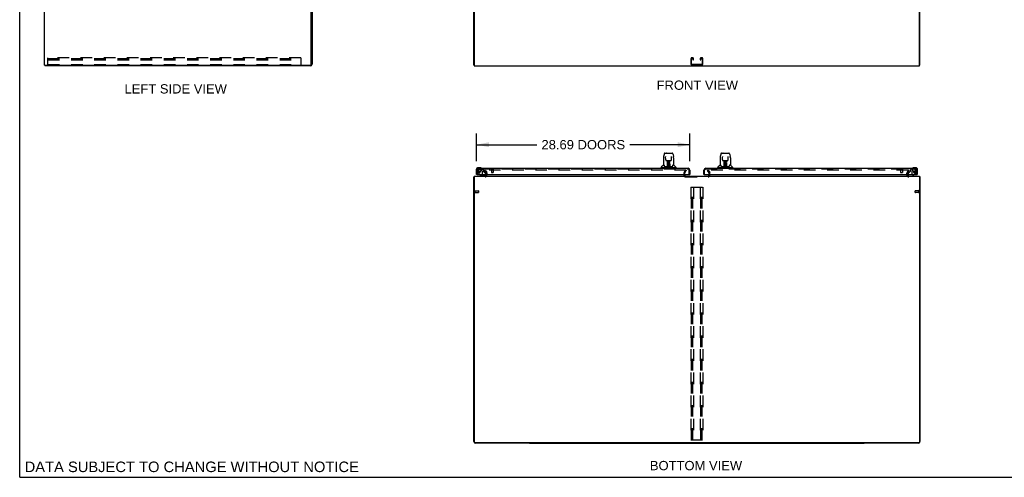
# Model space of a CAD drawing. Header units: inches. Extents: x 0 to 283, y 0 to 183.
# Tile 1 of 36: x 0 to 132, y 0 to 62. Entities that reach past the tile are written whole.
import ezdxf

# ---------------------------------------------------------------- set-up
doc = ezdxf.new("R2010")
doc.units = ezdxf.units.IN
doc.header["$LTSCALE"] = 15.583333
doc.header["$MEASUREMENT"] = 0
doc.linetypes.add('HIDDEN', pattern=[0.2, 0.1, -0.1])
doc.layers.get('0').update_dxf_attribs({"linetype": 'CONTINUOUS'})
for name, color, linetype in [('DEFAULT_2', 8, 'HIDDEN'), ('DIMENSIONS', 7, 'CONTINUOUS'), ('LEFTHAND_DOOR_ASSEMBLY', 7, 'CONTINUOUS'), ('RIGHTHAND_DOOR_ASSEMBLY', 7, 'CONTINUOUS')]:
    doc.layers.add(name, color=color, linetype=linetype)
doc.styles.get("Standard").update_dxf_attribs({"font": 'arial.ttf'})
doc.dimstyles.new('DIMSTYLE_1', dxfattribs={"dimtxt": 1.25, "dimasz": 1.666667, "dimexe": 0.09, "dimexo": 0.07, "dimgap": 0.0375, "dimtad": 0, "dimtih": 1, "dimtoh": 1, "dimzin": 4, "dimdsep": 46, "dimtxsty": 'Standard', "dimblk": '_FILLED', "dimblk1": '_FILLED', "dimblk2": '_FILLED', "dimcen": 0.09, "dimadec": 3, "dimazin": 1, "dimtfac": 1, "dimtdec": 3, "dimtofl": 0, "dimtmove": 0, "dimatfit": 3, "dimldrblk": '_FILLED', "dimfxl": 0, "dimtolj": 1, "dimtzin": 4, "dimarcsym": 0})

# ---------------------------------------------------------------- blocks, each defined once
blk = doc.blocks.new('_FILLED')
at = {"color": 0, "linetype": 'ByBlock'}
blk.add_solid([(0, 0), (-1, 0.2), (-1, -0.2)], dxfattribs=at)
blk = doc.blocks.new('*D8')
at = {"layer": 'DIMENSIONS', "color": 2, "linetype": 'Continuous'}
for p, q in [((61.47, 42.56), (61.47, 46.3)), ((90.16, 42.56), (90.16, 46.3)), ((61.47, 44.8), (69.57, 44.8)), ((90.16, 44.8), (82.06, 44.8))]:
    blk.add_line(p, q, dxfattribs=at)
at = {"layer": 'DIMENSIONS', "color": 2, "linetype": 'Continuous', "xscale": 1.6666666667, "yscale": 1.6666666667, "zscale": 1.6666666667, "rotation": 180}
blk.add_blockref('_FILLED', (61.47, 44.8), dxfattribs=at)
at = {"layer": 'DIMENSIONS', "color": 2, "linetype": 'Continuous', "xscale": 1.6666666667, "yscale": 1.6666666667, "zscale": 1.6666666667}
blk.add_blockref('_FILLED', (90.16, 44.8), dxfattribs=at)
at = {"layer": 'DIMENSIONS', "color": 2, "linetype": 'Continuous', "insert": (75.82, 45.43), "char_height": 1.25, "width": 11.2454, "attachment_point": 2, "line_spacing_factor": 0.9}
blk.add_mtext('28.69 DOORS', dxfattribs=at)

msp = doc.modelspace()

# ---------------------------------------------------------------- linework, layer by layer
at = {"color": 7, "linetype": 'Continuous'}
for p, q in [((0, 0), (0, 183.333)), ((3.38, 55.518), (3.38, 55.414)), ((61.15, 55.518), (61.098, 55.518)), ((121.046, 55.518), (121.098, 55.518)), ((61.15, 40.475), (61.098, 40.475)), ((121.046, 40.475), (121.098, 40.475)), ((68.598, 4.631), (68.598, 4.579)), ((68.598, 4.579), (113.598, 4.579)), ((113.598, 4.631), (113.598, 4.579)), ((0, 0), (283.333, 0))]:
    msp.add_line(p, q, dxfattribs=at)
at = {"color": 3, "linetype": 'Continuous'}
for p, q in [((3.328, 55.518), (3.328, 127.31)), ((61.098, 55.518), (61.098, 127.31)), ((121.098, 55.518), (121.098, 127.31)), ((39.224, 55.64), (39.224, 62.825)), ((39.328, 62.81), (39.328, 55.64)), ((61.15, 62.75), (61.15, 55.414)), ((121.046, 55.414), (121.046, 62.75)), ((3.328, 55.518), (39.102, 55.518)), ((39.102, 55.414), (3.38, 55.414)), ((61.15, 55.414), (121.046, 55.414)), ((61.098, 4.805), (61.098, 40.475)), ((61.15, 40.579), (61.15, 4.693)), ((61.15, 40.579), (121.046, 40.579)), ((89.452, 40.721), (89.452, 40.783)), ((92.744, 40.721), (92.744, 40.783)), ((121.046, 40.579), (121.046, 4.693)), ((121.098, 40.475), (121.098, 4.805)), ((120.984, 4.631), (61.213, 4.631)), ((68.598, 4.579), (61.324, 4.579)), ((120.872, 4.579), (113.598, 4.579))]:
    msp.add_line(p, q, dxfattribs=at)
for points in [[(61.129, 40.492), (61.122, 40.49), (61.119, 40.489), (61.115, 40.488), (61.113, 40.487), (61.11, 40.486), (61.107, 40.485), (61.105, 40.484), (61.103, 40.483), (61.102, 40.482), (61.1, 40.481), (61.099, 40.479), (61.099, 40.478), (61.098, 40.476), (61.098, 40.475)], [(61.15, 40.5), (61.148, 40.499), (61.144, 40.497), (61.14, 40.496), (61.137, 40.495), (61.133, 40.493), (61.129, 40.492)], [(121.046, 40.5), (121.049, 40.499), (121.052, 40.497), (121.056, 40.496), (121.06, 40.495), (121.063, 40.493), (121.067, 40.492), (121.074, 40.49)], [(121.074, 40.49), (121.078, 40.489), (121.081, 40.488), (121.084, 40.487), (121.086, 40.486), (121.089, 40.485), (121.091, 40.484), (121.093, 40.483), (121.095, 40.482), (121.096, 40.481), (121.097, 40.479), (121.098, 40.478), (121.098, 40.476), (121.098, 40.475)]]:
    msp.add_lwpolyline(points, dxfattribs=at)
for centre, radius, start, end in [((39.102, 55.64), 0.226, 270, 360), ((39.102, 55.64), 0.122, 270, 360), ((62.602, 40.721), 0.142, 270, 360), ((89.567, 40.694), 0.115, 180, 244.76945), ((92.629, 40.694), 0.115, 295.23055, 360), ((119.595, 40.721), 0.142, 180, 270), ((61.324, 4.805), 0.226, 180, 270), ((61.213, 4.693), 0.0625, 180, 270), ((120.872, 4.805), 0.226, 270, 360), ((120.984, 4.693), 0.0625, 270, 360)]:
    msp.add_arc(centre, radius, start, end, dxfattribs=at)
at = {"color": 7, "linetype": 'Continuous'}
for centre, start, end in [((89.567, 40.694), 244.76945, 270), ((92.629, 40.694), 270, 295.23055)]:
    msp.add_arc(centre, 0.115, start, end, dxfattribs=at)
at = {"layer": 'DEFAULT_2', "color": 8, "linetype": 'HIDDEN'}
for p, q in [((37.807, 56.518), (3.807, 56.518)), ((3.807, 55.518), (3.807, 56.518)), ((3.807, 56.414), (37.807, 56.414)), ((3.807, 56.237), (37.807, 56.237)), ((37.807, 56.518), (37.807, 55.518)), ((90.286, 56.338), (90.286, 55.698)), ((90.39, 55.712), (90.39, 56.324)), ((90.481, 56.518), (90.466, 56.518)), ((90.557, 56.324), (90.557, 56.237)), ((90.557, 56.237), (90.661, 56.237)), ((90.661, 56.237), (90.661, 56.338)), ((91.536, 56.338), (91.536, 56.237)), ((91.536, 56.237), (91.64, 56.237)), ((91.64, 56.237), (91.64, 56.324)), ((91.731, 56.518), (91.716, 56.518)), ((91.807, 56.324), (91.807, 55.712)), ((91.911, 55.698), (91.911, 56.338)), ((3.807, 55.622), (37.807, 55.622)), ((90.466, 55.518), (91.731, 55.518)), ((91.717, 55.622), (90.48, 55.622)), ((62.544, 41.339), (62.634, 41.391)), ((62.74, 40.999), (62.544, 41.339)), ((62.634, 41.391), (62.83, 41.051)), ((89.629, 41.391), (62.666, 41.391)), ((89.366, 41.052), (89.563, 41.391)), ((89.457, 41), (89.653, 41.339)), ((89.653, 41.339), (89.563, 41.391)), ((89.644, 41.378), (89.644, 41.326)), ((92.544, 41.339), (92.634, 41.391)), ((92.74, 41), (92.544, 41.339)), ((92.552, 41.378), (92.552, 41.326)), ((119.531, 41.391), (92.567, 41.391)), ((92.634, 41.391), (92.83, 41.052)), ((119.366, 41.051), (119.563, 41.391)), ((119.456, 40.999), (119.653, 41.339)), ((119.653, 41.339), (119.563, 41.391)), ((62.744, 40.721), (62.744, 40.984)), ((62.848, 40.984), (62.848, 40.721)), ((89.348, 40.983), (89.348, 40.694)), ((89.452, 40.983), (89.452, 40.783)), ((89.452, 40.721), (89.452, 40.694)), ((89.567, 40.475), (92.629, 40.475)), ((92.744, 40.783), (92.744, 40.983)), ((92.744, 40.694), (92.744, 40.721)), ((92.848, 40.694), (92.848, 40.983)), ((119.348, 40.721), (119.348, 40.984)), ((119.452, 40.721), (119.452, 40.984)), ((61.202, 38.617), (61.202, 38.333)), ((61.245, 38.617), (61.245, 38.333)), ((61.245, 38.599), (61.692, 38.599)), ((61.702, 38.589), (61.702, 38.361)), ((90.286, 39.058), (90.286, 5.058)), ((90.286, 39.058), (91.911, 39.058)), ((90.39, 5.058), (90.39, 39.058)), ((90.473, 5.058), (90.473, 39.058)), ((90.557, 5.058), (90.557, 39.058)), ((90.661, 39.058), (90.661, 5.058)), ((91.536, 39.058), (91.536, 5.058)), ((91.64, 5.058), (91.64, 39.058)), ((91.723, 5.058), (91.723, 39.058)), ((91.807, 5.058), (91.807, 39.058)), ((91.911, 39.058), (91.911, 5.058)), ((120.484, 38.361), (120.484, 38.589)), ((120.941, 38.599), (120.494, 38.599)), ((120.941, 38.333), (120.941, 38.617)), ((120.984, 38.333), (120.984, 38.617)), ((61.245, 38.351), (61.692, 38.351)), ((120.941, 38.351), (120.494, 38.351)), ((90.286, 5.058), (91.911, 5.058))]:
    msp.add_line(p, q, dxfattribs=at)
for points in [[(62.666, 41.391), (62.663, 41.391), (62.661, 41.391), (62.659, 41.39), (62.657, 41.39), (62.655, 41.389), (62.653, 41.388), (62.651, 41.386), (62.65, 41.385), (62.649, 41.383), (62.648, 41.382), (62.647, 41.38), (62.646, 41.378), (62.646, 41.376), (62.646, 41.374)], [(62.646, 41.374), (62.646, 41.374), (62.646, 41.372), (62.646, 41.37), (62.647, 41.368), (62.648, 41.366)], [(89.642, 41.385), (89.641, 41.387), (89.639, 41.388), (89.638, 41.389), (89.636, 41.39), (89.635, 41.391), (89.633, 41.391), (89.631, 41.391), (89.629, 41.391)], [(89.642, 41.385), (89.643, 41.384), (89.643, 41.382), (89.644, 41.381), (89.644, 41.379), (89.644, 41.378)], [(89.644, 41.378), (89.644, 41.377), (89.644, 41.376), (89.643, 41.374), (89.643, 41.373)], [(92.567, 41.391), (92.565, 41.391), (92.563, 41.391), (92.562, 41.391), (92.56, 41.39), (92.558, 41.389), (92.557, 41.388), (92.555, 41.387), (92.554, 41.385), (92.553, 41.384), (92.553, 41.382), (92.552, 41.381), (92.552, 41.379), (92.552, 41.378)], [(92.552, 41.378), (92.552, 41.377), (92.552, 41.376), (92.553, 41.374), (92.554, 41.373)], [(119.549, 41.382), (119.548, 41.383), (119.546, 41.385), (119.545, 41.386), (119.543, 41.388), (119.541, 41.389), (119.539, 41.39), (119.537, 41.39), (119.535, 41.391), (119.533, 41.391), (119.531, 41.391)], [(119.551, 41.374), (119.551, 41.374), (119.55, 41.372), (119.55, 41.37), (119.549, 41.368), (119.548, 41.366)], [(119.549, 41.382), (119.549, 41.38), (119.55, 41.378), (119.55, 41.376), (119.551, 41.374)]]:
    msp.add_lwpolyline(points, dxfattribs=at)
for centre, radius, start, end in [((90.466, 56.338), 0.18, 90, 180), ((90.466, 55.698), 0.18, 180, 270), ((90.48, 56.324), 0.09, 94.14163, 180), ((90.48, 55.712), 0.09, 180, 270), ((90.467, 56.324), 0.09, 0, 85.85837), ((90.481, 56.338), 0.18, 0, 90), ((91.716, 56.338), 0.18, 90, 180), ((91.73, 56.324), 0.09, 94.14163, 180), ((91.717, 55.712), 0.09, 270, 360), ((91.717, 56.324), 0.09, 0, 85.85837), ((91.731, 56.338), 0.18, 0, 90), ((91.731, 55.698), 0.18, 270, 360), ((62.602, 40.721), 0.246, 270, 360), ((62.714, 40.984), 0.03, 0, 30), ((62.714, 40.984), 0.134, 0, 30), ((89.485, 40.983), 0.137, 150, 180), ((89.567, 40.694), 0.219, 180, 270), ((89.485, 40.983), 0.033, 150, 180), ((92.629, 40.694), 0.219, 270, 360), ((92.711, 40.983), 0.033, 0, 30), ((92.711, 40.983), 0.137, 0, 30), ((119.482, 40.984), 0.134, 150, 180), ((119.595, 40.721), 0.246, 180, 270), ((119.482, 40.984), 0.03, 150, 180), ((61.224, 38.617), 0.0215, 0, 180), ((61.692, 38.589), 0.01, 0, 90), ((120.494, 38.589), 0.01, 90, 180), ((120.962, 38.617), 0.0215, 360, 180), ((61.224, 38.333), 0.0215, 180, 360), ((61.692, 38.361), 0.01, 270, 360), ((120.494, 38.361), 0.01, 180, 270), ((120.962, 38.333), 0.0215, 180, 0)]:
    msp.add_arc(centre, radius, start, end, dxfattribs=at)
at = {"layer": 'LEFTHAND_DOOR_ASSEMBLY', "color": 7, "linetype": 'Continuous'}
for p, q in [((86.597, 43.049), (86.597, 42.086)), ((86.597, 43.049), (86.597, 43.049)), ((86.677, 43.498), (86.612, 43.193)), ((86.801, 43.653), (87.77, 43.653)), ((86.898, 43.188), (86.898, 43.184)), ((86.898, 43.184), (86.898, 43.18)), ((86.898, 43.18), (86.898, 43.174)), ((86.898, 43.174), (86.898, 43.164)), ((86.906, 42.746), (86.898, 43.164)), ((86.986, 42.668), (87.046, 42.668)), ((86.992, 43.66), (87.579, 43.66)), ((87.087, 42.669), (87.484, 42.669)), ((87.135, 42.428), (87.136, 42.465)), ((87.135, 42.39), (87.135, 42.428)), ((87.136, 42.499), (87.136, 42.529)), ((87.136, 42.465), (87.136, 42.499)), ((87.142, 42.315), (87.143, 42.39)), ((87.146, 42.669), (87.143, 42.315)), ((87.144, 42.504), (87.143, 42.468)), ((87.143, 42.468), (87.143, 42.43)), ((87.143, 42.43), (87.143, 42.39)), ((87.144, 42.535), (87.144, 42.504)), ((87.159, 42.431), (87.144, 42.431)), ((87.144, 42.426), (87.159, 42.426)), ((87.148, 41.81), (87.163, 42.669)), ((87.172, 42.664), (87.171, 42.616)), ((87.172, 42.669), (87.172, 42.664)), ((87.286, 42.669), (87.286, 41.798)), ((87.4, 42.616), (87.4, 42.669)), ((87.423, 41.81), (87.408, 42.669)), ((87.427, 42.431), (87.412, 42.431)), ((87.413, 42.426), (87.427, 42.426)), ((87.428, 42.315), (87.425, 42.669)), ((87.428, 42.449), (87.428, 42.486)), ((87.428, 42.41), (87.428, 42.449)), ((87.429, 42.315), (87.428, 42.41)), ((87.435, 42.529), (87.436, 42.499)), ((87.436, 42.499), (87.436, 42.465)), ((87.436, 42.465), (87.436, 42.428)), ((87.436, 42.428), (87.436, 42.39)), ((87.525, 42.668), (87.585, 42.668)), ((87.666, 42.746), (87.673, 43.169)), ((87.673, 43.178), (87.673, 43.183)), ((87.673, 43.169), (87.673, 43.178)), ((87.894, 43.498), (87.959, 43.193)), ((87.975, 43.049), (87.975, 42.086)), ((61.413, 41.434), (61.413, 41.178)), ((61.413, 41.178), (61.416, 41.14)), ((61.473, 41.434), (61.473, 41.39)), ((61.932, 41.697), (61.676, 41.697)), ((61.72, 41.637), (61.676, 41.637)), ((61.97, 41.694), (61.932, 41.697)), ((86.282, 41.684), (86.282, 41.739)), ((88.282, 41.676), (86.29, 41.676)), ((86.588, 42.061), (86.293, 41.767)), ((86.341, 41.676), (86.341, 41.637)), ((86.665, 42.078), (86.605, 42.078)), ((86.609, 42.07), (86.671, 42.07)), ((86.668, 42.075), (86.669, 42.074)), ((87.133, 41.802), (86.8, 41.802)), ((86.821, 41.794), (87.75, 41.794)), ((87.131, 41.822), (87.134, 42.143)), ((87.134, 41.802), (87.133, 41.802)), ((87.141, 42.117), (87.134, 42.117)), ((87.135, 41.798), (87.134, 41.799)), ((87.138, 41.804), (87.138, 41.802)), ((87.139, 41.822), (87.141, 42.117)), ((87.141, 41.824), (87.142, 41.834)), ((87.141, 41.817), (87.141, 41.824)), ((87.141, 41.815), (87.141, 41.817)), ((87.141, 41.814), (87.141, 41.815)), ((87.141, 41.813), (87.141, 41.814)), ((87.141, 41.812), (87.141, 41.813)), ((87.142, 41.863), (87.144, 41.955)), ((87.142, 41.834), (87.142, 41.863)), ((87.142, 41.834), (87.142, 41.81)), ((87.143, 42.315), (87.143, 42.294)), ((87.143, 42.294), (87.143, 42.286)), ((87.143, 42.286), (87.144, 42.286)), ((87.144, 42.286), (87.144, 42.21)), ((87.144, 42.21), (87.144, 42.21)), ((87.144, 42.202), (87.144, 42.21)), ((87.144, 42.191), (87.144, 42.202)), ((87.146, 42.202), (87.144, 42.202)), ((87.144, 42.2), (87.152, 42.2)), ((87.144, 41.955), (87.144, 42.19)), ((87.147, 41.799), (87.153, 41.794)), ((87.158, 41.877), (87.149, 41.877)), ((87.152, 41.802), (87.15, 41.802)), ((87.158, 41.877), (87.157, 41.801)), ((87.157, 41.801), (87.286, 41.798)), ((87.415, 41.801), (87.286, 41.798)), ((87.415, 41.801), (87.413, 41.877)), ((87.422, 41.877), (87.413, 41.877)), ((87.419, 42.2), (87.427, 42.2)), ((87.419, 41.794), (87.424, 41.799)), ((87.421, 41.802), (87.42, 41.802)), ((87.427, 42.202), (87.425, 42.202)), ((87.427, 42.286), (87.427, 42.21)), ((87.427, 42.21), (87.427, 42.208)), ((87.427, 42.208), (87.427, 42.196)), ((87.427, 42.196), (87.427, 42.193)), ((87.427, 42.193), (87.427, 42.192)), ((87.427, 41.955), (87.427, 42.19)), ((87.427, 41.955), (87.429, 41.863)), ((87.428, 42.294), (87.428, 42.315)), ((87.428, 42.286), (87.428, 42.294)), ((87.429, 42.296), (87.429, 42.305)), ((87.429, 42.267), (87.429, 42.296)), ((87.429, 41.863), (87.429, 41.836)), ((87.429, 41.836), (87.43, 41.823)), ((87.429, 41.81), (87.43, 41.834)), ((87.429, 41.81), (87.43, 41.808)), ((87.43, 42.117), (87.432, 41.822)), ((87.43, 41.823), (87.43, 41.821)), ((87.43, 41.821), (87.43, 41.818)), ((87.43, 41.818), (87.43, 41.816)), ((87.43, 41.816), (87.43, 41.814)), ((87.43, 41.814), (87.43, 41.813)), ((87.43, 41.813), (87.43, 41.812)), ((87.43, 41.812), (87.43, 41.812)), ((87.433, 41.804), (87.434, 41.803)), ((87.434, 41.802), (87.434, 41.804)), ((87.435, 41.797), (87.436, 41.798)), ((87.437, 42.143), (87.44, 41.822)), ((87.771, 41.802), (87.438, 41.802)), ((87.899, 42.067), (87.903, 42.074)), ((87.9, 42.07), (87.962, 42.07)), ((87.903, 42.074), (87.903, 42.074)), ((87.906, 42.078), (87.907, 42.078)), ((87.967, 42.078), (87.906, 42.078)), ((87.983, 42.061), (88.278, 41.767)), ((88.23, 41.676), (88.23, 41.637)), ((88.29, 41.684), (88.29, 41.739)), ((61.535, 40.783), (61.473, 40.783)), ((62.153, 40.756), (61.915, 40.618)), ((61.915, 40.579), (61.915, 40.618)), ((62.702, 40.783), (62.702, 40.736)), ((90.099, 40.783), (90.161, 40.783))]:
    msp.add_line(p, q, dxfattribs=at)
at = {"layer": 'LEFTHAND_DOOR_ASSEMBLY', "color": 3, "linetype": 'Continuous'}
for p, q in [((61.473, 40.783), (61.473, 41.39)), ((61.72, 41.637), (89.914, 41.637)), ((90.161, 41.39), (90.161, 40.783)), ((61.535, 40.783), (90.099, 40.783))]:
    msp.add_line(p, q, dxfattribs=at)
at = {"layer": 'LEFTHAND_DOOR_ASSEMBLY', "color": 8, "linetype": 'HIDDEN'}
for p, q in [((61.577, 40.783), (61.577, 41.39)), ((61.753, 41.478), (61.652, 41.334)), ((61.72, 41.533), (89.914, 41.533)), ((61.818, 41.512), (62.269, 41.512)), ((61.974, 41.233), (61.974, 41.222)), ((62.105, 41.32), (62.072, 41.32)), ((62.203, 41.222), (62.203, 40.842)), ((62.395, 41.386), (62.269, 41.512)), ((62.395, 41.386), (62.395, 41.207)), ((62.454, 41.148), (62.673, 40.929)), ((63.435, 41.49), (63.719, 41.49)), ((63.453, 41.49), (63.453, 41.043)), ((63.701, 41.49), (63.701, 41.043)), ((90.057, 40.783), (90.057, 41.39)), ((62.545, 40.579), (61.915, 40.579)), ((62.702, 40.859), (62.702, 40.783)), ((63.463, 41.033), (63.691, 41.033))]:
    msp.add_line(p, q, dxfattribs=at)
at = {"layer": 'LEFTHAND_DOOR_ASSEMBLY', "color": 7, "linetype": 'Continuous'}
for points in [[(86.612, 43.193), (86.606, 43.162), (86.601, 43.122), (86.597, 43.083), (86.597, 43.049)], [(86.801, 43.653), (86.798, 43.653), (86.784, 43.651), (86.771, 43.648), (86.759, 43.643), (86.748, 43.636), (86.737, 43.628), (86.728, 43.619), (86.72, 43.609), (86.713, 43.599), (86.706, 43.587), (86.7, 43.575), (86.695, 43.561), (86.69, 43.546), (86.685, 43.53), (86.68, 43.511), (86.677, 43.498)], [(86.898, 43.192), (86.897, 43.192), (86.897, 43.192), (86.898, 43.191), (86.898, 43.191), (86.898, 43.189), (86.898, 43.188)], [(86.906, 42.746), (86.906, 42.739), (86.908, 42.729), (86.911, 42.718), (86.916, 42.708), (86.923, 42.699), (86.93, 42.69), (86.939, 42.683), (86.949, 42.677), (86.959, 42.673), (86.969, 42.67), (86.98, 42.669), (86.985, 42.668)], [(87.047, 42.668), (87.056, 42.669), (87.067, 42.669), (87.078, 42.669), (87.087, 42.669)], [(87.144, 42.535), (87.143, 42.533), (87.143, 42.532), (87.141, 42.531), (87.14, 42.53), (87.138, 42.529), (87.136, 42.529)], [(87.428, 42.486), (87.428, 42.52), (87.428, 42.535)], [(87.484, 42.669), (87.494, 42.669), (87.505, 42.669), (87.516, 42.669), (87.524, 42.668)], [(87.586, 42.668), (87.593, 42.669), (87.603, 42.67), (87.614, 42.673), (87.624, 42.678), (87.634, 42.684), (87.642, 42.691), (87.65, 42.7), (87.656, 42.709), (87.66, 42.719), (87.664, 42.73), (87.665, 42.741), (87.666, 42.746)], [(87.673, 43.183), (87.673, 43.187), (87.674, 43.188), (87.674, 43.19), (87.674, 43.191), (87.674, 43.192), (87.674, 43.192)], [(87.894, 43.498), (87.891, 43.511), (87.887, 43.53), (87.882, 43.547), (87.876, 43.562), (87.871, 43.575), (87.865, 43.588), (87.858, 43.599), (87.851, 43.61), (87.843, 43.619), (87.833, 43.628), (87.823, 43.636), (87.812, 43.643), (87.799, 43.648), (87.786, 43.651), (87.773, 43.653), (87.77, 43.653)], [(87.975, 43.049), (87.974, 43.083), (87.971, 43.123), (87.965, 43.163), (87.959, 43.193)], [(86.665, 42.078), (86.666, 42.077), (86.666, 42.077), (86.667, 42.076), (86.668, 42.075)], [(86.665, 42.078), (86.665, 42.078), (86.665, 42.078), (86.665, 42.078)], [(86.668, 42.075), (86.667, 42.076), (86.667, 42.077), (86.666, 42.077), (86.666, 42.078), (86.667, 42.078)], [(86.674, 42.07), (86.672, 42.071), (86.671, 42.072), (86.669, 42.073), (86.668, 42.074), (86.668, 42.075)], [(86.669, 42.074), (86.672, 42.067), (86.686, 42.039), (86.701, 42.003), (86.717, 41.961), (86.733, 41.913), (86.747, 41.866)], [(86.747, 41.866), (86.75, 41.857), (86.755, 41.844), (86.76, 41.834), (86.765, 41.825), (86.77, 41.818)], [(86.77, 41.818), (86.776, 41.812), (86.782, 41.807), (86.79, 41.804), (86.797, 41.802), (86.8, 41.802)], [(87.134, 41.799), (87.134, 41.799), (87.133, 41.799), (87.133, 41.799), (87.132, 41.798), (87.131, 41.798), (87.13, 41.797)], [(87.131, 41.802), (87.133, 41.803), (87.135, 41.803), (87.136, 41.805), (87.138, 41.806), (87.138, 41.808), (87.139, 41.81)], [(87.134, 42.143), (87.134, 42.169), (87.135, 42.218)], [(87.141, 41.81), (87.14, 41.808), (87.14, 41.806), (87.138, 41.805), (87.137, 41.803), (87.135, 41.803), (87.134, 41.802)], [(87.134, 41.802), (87.135, 41.803), (87.136, 41.803), (87.138, 41.804)], [(87.135, 42.218), (87.135, 42.241), (87.135, 42.263), (87.135, 42.282), (87.135, 42.299)], [(87.138, 41.804), (87.139, 41.805), (87.139, 41.806), (87.14, 41.807), (87.14, 41.808), (87.14, 41.808), (87.141, 41.809), (87.141, 41.809), (87.141, 41.809), (87.141, 41.81), (87.141, 41.81), (87.141, 41.81), (87.141, 41.81), (87.141, 41.811), (87.141, 41.811), (87.141, 41.811), (87.141, 41.811), (87.141, 41.812)], [(87.138, 41.803), (87.14, 41.805), (87.141, 41.806)], [(87.141, 41.806), (87.142, 41.808), (87.142, 41.81)], [(87.147, 41.803), (87.146, 41.803), (87.145, 41.804), (87.144, 41.804), (87.143, 41.805), (87.143, 41.806), (87.142, 41.807), (87.142, 41.807), (87.141, 41.808)], [(87.141, 41.806), (87.141, 41.806), (87.142, 41.804), (87.143, 41.803), (87.144, 41.801), (87.146, 41.8), (87.147, 41.799)], [(87.143, 42.294), (87.143, 42.294), (87.144, 42.29), (87.144, 42.287)], [(87.15, 41.802), (87.15, 41.802), (87.149, 41.802), (87.148, 41.803), (87.147, 41.803)], [(87.423, 41.803), (87.422, 41.802), (87.421, 41.802)], [(87.43, 41.808), (87.429, 41.807), (87.429, 41.806), (87.428, 41.805), (87.427, 41.804), (87.426, 41.804), (87.425, 41.803), (87.423, 41.803)], [(87.424, 41.799), (87.425, 41.8), (87.426, 41.801), (87.428, 41.802), (87.429, 41.803), (87.429, 41.804), (87.43, 41.805), (87.431, 41.806), (87.431, 41.806)], [(87.427, 42.286), (87.427, 42.29), (87.428, 42.294)], [(87.427, 42.192), (87.427, 42.191), (87.427, 42.191), (87.427, 42.191)], [(87.43, 42.117), (87.429, 42.197), (87.429, 42.222), (87.429, 42.245), (87.429, 42.267)], [(87.43, 41.812), (87.43, 41.811), (87.43, 41.811), (87.43, 41.811), (87.43, 41.81), (87.43, 41.81), (87.43, 41.81), (87.431, 41.81), (87.431, 41.809), (87.431, 41.809), (87.431, 41.808), (87.431, 41.808), (87.431, 41.807), (87.432, 41.806), (87.432, 41.805), (87.433, 41.804)], [(87.43, 41.808), (87.43, 41.806), (87.432, 41.805), (87.433, 41.803), (87.434, 41.803)], [(87.432, 41.81), (87.433, 41.808), (87.434, 41.806), (87.435, 41.805), (87.436, 41.803), (87.438, 41.803), (87.44, 41.802)], [(87.434, 41.803), (87.435, 41.803), (87.437, 41.802)], [(87.435, 41.797), (87.435, 41.796), (87.435, 41.796), (87.435, 41.796), (87.436, 41.796), (87.436, 41.796), (87.437, 41.796), (87.437, 41.796), (87.438, 41.796), (87.439, 41.796), (87.439, 41.796), (87.44, 41.797), (87.441, 41.797)], [(87.436, 42.299), (87.436, 42.282), (87.436, 42.263), (87.436, 42.241), (87.436, 42.218), (87.437, 42.194), (87.437, 42.143)], [(87.437, 41.802), (87.438, 41.802), (87.438, 41.802)], [(87.772, 41.802), (87.774, 41.802), (87.781, 41.804), (87.789, 41.807), (87.795, 41.812), (87.801, 41.818)], [(87.801, 41.818), (87.806, 41.825), (87.812, 41.834), (87.816, 41.844), (87.821, 41.857), (87.824, 41.866)], [(87.824, 41.866), (87.838, 41.912), (87.854, 41.959), (87.87, 42.002), (87.885, 42.038), (87.899, 42.067)], [(87.904, 42.075), (87.903, 42.074), (87.902, 42.073), (87.901, 42.072), (87.899, 42.071), (87.897, 42.07)], [(87.903, 42.074), (87.903, 42.075), (87.904, 42.075)], [(87.904, 42.075), (87.904, 42.076), (87.905, 42.077), (87.906, 42.077), (87.906, 42.078)], [(87.905, 42.078), (87.905, 42.078), (87.905, 42.077), (87.905, 42.077), (87.904, 42.076), (87.904, 42.075)]]:
    msp.add_lwpolyline(points, dxfattribs=at)
at = {"layer": 'LEFTHAND_DOOR_ASSEMBLY', "color": 8, "linetype": 'HIDDEN'}
msp.add_circle((61.777, 41.17), 0.101, dxfattribs=at)
at = {"layer": 'LEFTHAND_DOOR_ASSEMBLY', "color": 7, "linetype": 'Continuous'}
for centre, radius, start, end in [((86.992, 43.64), 0.0197, 90, 139.78214), ((87.579, 43.64), 0.0197, 40.21786, 90), ((61.676, 41.434), 0.263, 90, 180), ((61.663, 41.178), 0.25, 180, 210.88989), ((61.676, 41.434), 0.203, 90, 180), ((61.932, 41.447), 0.25, 59.11011, 90), ((62.053, 41.652), 0.015, 270, 353.62041), ((62.053, 41.649), 0.015, 6.37959, 59.11011), ((86.321, 41.739), 0.0394, 135, 180), ((86.29, 41.684), 0.00787, 180, 270), ((86.609, 42.04), 0.0295, 90, 135), ((86.605, 42.086), 0.00787, 180, 270), ((87.146, 41.802), 0.00787, 182, 258.86947), ((87.146, 42.194), 0.00886, 359, 89), ((87.157, 41.809), 0.00886, 179.00263, 269), ((87.414, 41.809), 0.00886, 271, 1), ((87.425, 42.194), 0.00886, 91, 181), ((87.426, 41.802), 0.00787, 281.13294, 358), ((87.962, 42.04), 0.0295, 45, 90), ((87.967, 42.086), 0.00787, 270, 360), ((88.25, 41.739), 0.0394, 0, 45), ((88.282, 41.684), 0.00787, 270, 360), ((61.461, 41.057), 0.015, 210.88989, 263.62041), ((61.458, 41.057), 0.015, 276.37959, 360), ((62.103, 40.842), 0.1, 300.09201, 323.45319), ((62.545, 40.736), 0.157, 270, 360)]:
    msp.add_arc(centre, radius, start, end, dxfattribs=at)
at = {"layer": 'LEFTHAND_DOOR_ASSEMBLY', "color": 3, "linetype": 'Continuous'}
for centre, start, end in [((61.72, 41.39), 90, 180), ((89.914, 41.39), 0, 90)]:
    msp.add_arc(centre, 0.246, start, end, dxfattribs=at)
at = {"layer": 'LEFTHAND_DOOR_ASSEMBLY', "color": 8, "linetype": 'HIDDEN'}
for centre, radius, start, end in [((61.72, 41.39), 0.142, 90, 180), ((61.777, 41.17), 0.187, 163.15611, 342.15176), ((61.967, 41.112), 0.386, 144.9, 163.15611), ((61.818, 41.433), 0.079, 90, 144.9), ((61.581, 41.233), 0.393, 342.07023, 358.34014), ((62.072, 41.222), 0.098, 90, 180), ((62.105, 41.222), 0.098, 0, 90), ((62.434, 41.207), 0.039, 180, 248.39038), ((62.383, 41.078), 0.1, 45, 68.39038), ((63.435, 41.511), 0.0215, 90, 270), ((63.719, 41.511), 0.0215, 270, 90), ((89.914, 41.39), 0.142, 0, 90), ((62.103, 40.842), 0.1, 323.45319, 360), ((62.602, 40.859), 0.1, 0, 45), ((63.463, 41.043), 0.01, 180, 270), ((63.691, 41.043), 0.01, 270, 360)]:
    msp.add_arc(centre, radius, start, end, dxfattribs=at)
at = {"layer": 'RIGHTHAND_DOOR_ASSEMBLY', "color": 7, "linetype": 'Continuous'}
for p, q in [((94.222, 43.049), (94.222, 42.086)), ((94.222, 43.049), (94.222, 43.049)), ((94.302, 43.498), (94.237, 43.193)), ((94.426, 43.653), (95.395, 43.653)), ((94.523, 43.188), (94.523, 43.184)), ((94.523, 43.184), (94.523, 43.18)), ((94.523, 43.18), (94.523, 43.174)), ((94.523, 43.174), (94.523, 43.164)), ((94.531, 42.746), (94.523, 43.164)), ((94.611, 42.668), (94.671, 42.668)), ((94.617, 43.66), (95.204, 43.66)), ((94.712, 42.669), (95.109, 42.669)), ((94.76, 42.428), (94.761, 42.465)), ((94.76, 42.39), (94.76, 42.428)), ((94.761, 42.499), (94.761, 42.529)), ((94.761, 42.465), (94.761, 42.499)), ((94.767, 42.315), (94.768, 42.39)), ((94.771, 42.669), (94.768, 42.315)), ((94.769, 42.504), (94.768, 42.468)), ((94.768, 42.468), (94.768, 42.43)), ((94.768, 42.43), (94.768, 42.39)), ((94.769, 42.535), (94.769, 42.504)), ((94.784, 42.431), (94.769, 42.431)), ((94.769, 42.426), (94.784, 42.426)), ((94.773, 41.81), (94.788, 42.669)), ((94.797, 42.664), (94.796, 42.616)), ((94.797, 42.669), (94.797, 42.664)), ((94.911, 42.669), (94.911, 41.798)), ((95.025, 42.616), (95.025, 42.669)), ((95.048, 41.81), (95.033, 42.669)), ((95.052, 42.431), (95.037, 42.431)), ((95.038, 42.426), (95.052, 42.426)), ((95.053, 42.315), (95.05, 42.669)), ((95.053, 42.449), (95.053, 42.486)), ((95.053, 42.41), (95.053, 42.449)), ((95.054, 42.315), (95.053, 42.41)), ((95.06, 42.529), (95.061, 42.499)), ((95.061, 42.499), (95.061, 42.465)), ((95.061, 42.465), (95.061, 42.428)), ((95.061, 42.428), (95.061, 42.39)), ((95.15, 42.668), (95.21, 42.668)), ((95.291, 42.746), (95.298, 43.169)), ((95.298, 43.178), (95.298, 43.183)), ((95.298, 43.169), (95.298, 43.178)), ((95.519, 43.498), (95.584, 43.193)), ((95.6, 43.049), (95.6, 42.086)), ((93.907, 41.684), (93.907, 41.739)), ((95.907, 41.676), (93.915, 41.676)), ((94.213, 42.061), (93.918, 41.767)), ((93.966, 41.676), (93.966, 41.637)), ((94.29, 42.078), (94.23, 42.078)), ((94.234, 42.07), (94.296, 42.07)), ((94.293, 42.075), (94.294, 42.074)), ((94.758, 41.802), (94.425, 41.802)), ((94.446, 41.794), (95.375, 41.794)), ((94.756, 41.822), (94.759, 42.143)), ((94.759, 41.802), (94.758, 41.802)), ((94.766, 42.117), (94.759, 42.117)), ((94.76, 41.798), (94.759, 41.799)), ((94.763, 41.804), (94.763, 41.802)), ((94.764, 41.822), (94.766, 42.117)), ((94.766, 41.824), (94.767, 41.834)), ((94.766, 41.817), (94.766, 41.824)), ((94.766, 41.815), (94.766, 41.817)), ((94.766, 41.814), (94.766, 41.815)), ((94.766, 41.813), (94.766, 41.814)), ((94.766, 41.812), (94.766, 41.813)), ((94.767, 41.863), (94.769, 41.955)), ((94.767, 41.834), (94.767, 41.863)), ((94.767, 41.834), (94.767, 41.81)), ((94.768, 42.315), (94.768, 42.294)), ((94.768, 42.294), (94.768, 42.286)), ((94.768, 42.286), (94.769, 42.286)), ((94.769, 42.286), (94.769, 42.21)), ((94.769, 42.21), (94.769, 42.21)), ((94.769, 42.202), (94.769, 42.21)), ((94.769, 42.191), (94.769, 42.202)), ((94.771, 42.202), (94.769, 42.202)), ((94.769, 42.2), (94.777, 42.2)), ((94.769, 41.955), (94.769, 42.19)), ((94.772, 41.799), (94.778, 41.794)), ((94.783, 41.877), (94.774, 41.877)), ((94.777, 41.802), (94.775, 41.802)), ((94.783, 41.877), (94.782, 41.801)), ((94.782, 41.801), (94.911, 41.798)), ((95.04, 41.801), (94.911, 41.798)), ((95.04, 41.801), (95.038, 41.877)), ((95.047, 41.877), (95.038, 41.877)), ((95.044, 42.2), (95.052, 42.2)), ((95.044, 41.794), (95.049, 41.799)), ((95.046, 41.802), (95.045, 41.802)), ((95.052, 42.202), (95.05, 42.202)), ((95.052, 42.286), (95.052, 42.21)), ((95.052, 42.21), (95.052, 42.208)), ((95.052, 42.208), (95.052, 42.196)), ((95.052, 42.196), (95.052, 42.193)), ((95.052, 42.193), (95.052, 42.192)), ((95.052, 41.955), (95.052, 42.19)), ((95.052, 41.955), (95.054, 41.863)), ((95.053, 42.294), (95.053, 42.315)), ((95.053, 42.286), (95.053, 42.294)), ((95.054, 42.296), (95.054, 42.305)), ((95.054, 42.267), (95.054, 42.296)), ((95.054, 41.863), (95.054, 41.836)), ((95.054, 41.836), (95.055, 41.823)), ((95.054, 41.81), (95.055, 41.834)), ((95.054, 41.81), (95.055, 41.808)), ((95.055, 42.117), (95.057, 41.822)), ((95.055, 41.823), (95.055, 41.821)), ((95.055, 41.821), (95.055, 41.818)), ((95.055, 41.818), (95.055, 41.816)), ((95.055, 41.816), (95.055, 41.814)), ((95.055, 41.814), (95.055, 41.813)), ((95.055, 41.813), (95.055, 41.812)), ((95.055, 41.812), (95.055, 41.812)), ((95.058, 41.804), (95.059, 41.803)), ((95.059, 41.802), (95.059, 41.804)), ((95.06, 41.797), (95.061, 41.798)), ((95.062, 42.143), (95.065, 41.822)), ((95.396, 41.802), (95.063, 41.802)), ((95.524, 42.067), (95.528, 42.074)), ((95.525, 42.07), (95.587, 42.07)), ((95.528, 42.074), (95.528, 42.074)), ((95.531, 42.078), (95.532, 42.078)), ((95.592, 42.078), (95.531, 42.078)), ((95.608, 42.061), (95.903, 41.767)), ((95.855, 41.676), (95.855, 41.637)), ((95.915, 41.684), (95.915, 41.739)), ((120.226, 41.694), (120.264, 41.697)), ((120.52, 41.697), (120.264, 41.697)), ((120.52, 41.637), (120.477, 41.637)), ((120.723, 41.39), (120.723, 41.434)), ((120.783, 41.178), (120.783, 41.434)), ((92.098, 40.783), (92.036, 40.783)), ((119.494, 40.783), (119.494, 40.736)), ((120.281, 40.618), (120.043, 40.756)), ((120.281, 40.579), (120.281, 40.618)), ((120.661, 40.783), (120.723, 40.783))]:
    msp.add_line(p, q, dxfattribs=at)
at = {"layer": 'RIGHTHAND_DOOR_ASSEMBLY', "color": 3, "linetype": 'Continuous'}
for p, q in [((92.036, 40.783), (92.036, 41.39)), ((92.282, 41.637), (120.477, 41.637)), ((120.723, 41.39), (120.723, 40.783)), ((92.098, 40.783), (120.661, 40.783))]:
    msp.add_line(p, q, dxfattribs=at)
at = {"layer": 'RIGHTHAND_DOOR_ASSEMBLY', "color": 8, "linetype": 'HIDDEN'}
for p, q in [((92.14, 40.783), (92.14, 41.39)), ((92.282, 41.533), (120.477, 41.533)), ((118.477, 41.49), (118.761, 41.49)), ((118.495, 41.49), (118.495, 41.043)), ((118.743, 41.49), (118.743, 41.043)), ((119.743, 41.148), (119.523, 40.929)), ((119.927, 41.512), (119.801, 41.386)), ((119.801, 41.386), (119.801, 41.207)), ((120.379, 41.512), (119.927, 41.512)), ((119.993, 41.222), (119.993, 40.842)), ((120.124, 41.32), (120.091, 41.32)), ((120.222, 41.233), (120.222, 41.222)), ((120.545, 41.334), (120.443, 41.478)), ((120.619, 40.783), (120.619, 41.39)), ((118.505, 41.033), (118.733, 41.033)), ((119.494, 40.859), (119.494, 40.783)), ((119.651, 40.579), (120.281, 40.579))]:
    msp.add_line(p, q, dxfattribs=at)
at = {"layer": 'RIGHTHAND_DOOR_ASSEMBLY', "color": 7, "linetype": 'Continuous'}
for points in [[(94.237, 43.193), (94.231, 43.162), (94.226, 43.122), (94.222, 43.083), (94.222, 43.049)], [(94.426, 43.653), (94.423, 43.653), (94.409, 43.651), (94.396, 43.648), (94.384, 43.643), (94.373, 43.636), (94.362, 43.628), (94.353, 43.619), (94.345, 43.609), (94.338, 43.599), (94.331, 43.587), (94.325, 43.575), (94.32, 43.561), (94.315, 43.546), (94.31, 43.53), (94.305, 43.511), (94.302, 43.498)], [(94.523, 43.192), (94.522, 43.192), (94.522, 43.192), (94.523, 43.191), (94.523, 43.191), (94.523, 43.189), (94.523, 43.188)], [(94.531, 42.746), (94.531, 42.739), (94.533, 42.729), (94.536, 42.718), (94.541, 42.708), (94.548, 42.699), (94.555, 42.69), (94.564, 42.683), (94.574, 42.677), (94.584, 42.673), (94.594, 42.67), (94.605, 42.669), (94.61, 42.668)], [(94.672, 42.668), (94.681, 42.669), (94.692, 42.669), (94.703, 42.669), (94.712, 42.669)], [(94.769, 42.535), (94.768, 42.533), (94.768, 42.532), (94.766, 42.531), (94.765, 42.53), (94.763, 42.529), (94.761, 42.529)], [(95.053, 42.486), (95.053, 42.52), (95.053, 42.535)], [(95.109, 42.669), (95.119, 42.669), (95.13, 42.669), (95.141, 42.669), (95.149, 42.668)], [(95.211, 42.668), (95.218, 42.669), (95.228, 42.67), (95.239, 42.673), (95.249, 42.678), (95.259, 42.684), (95.267, 42.691), (95.275, 42.7), (95.281, 42.709), (95.285, 42.719), (95.289, 42.73), (95.29, 42.741), (95.291, 42.746)], [(95.298, 43.183), (95.298, 43.187), (95.299, 43.188), (95.299, 43.19), (95.299, 43.191), (95.299, 43.192), (95.299, 43.192)], [(95.519, 43.498), (95.516, 43.511), (95.512, 43.53), (95.507, 43.547), (95.501, 43.562), (95.496, 43.575), (95.49, 43.588), (95.483, 43.599), (95.476, 43.61), (95.468, 43.619), (95.458, 43.628), (95.448, 43.636), (95.437, 43.643), (95.424, 43.648), (95.411, 43.651), (95.398, 43.653), (95.395, 43.653)], [(95.6, 43.049), (95.599, 43.083), (95.596, 43.123), (95.59, 43.163), (95.584, 43.193)], [(94.29, 42.078), (94.29, 42.078), (94.29, 42.078), (94.29, 42.078)], [(94.29, 42.078), (94.291, 42.077), (94.291, 42.077), (94.292, 42.076), (94.293, 42.075)], [(94.293, 42.075), (94.292, 42.076), (94.292, 42.077), (94.291, 42.077), (94.291, 42.078), (94.292, 42.078)], [(94.299, 42.07), (94.297, 42.071), (94.296, 42.072), (94.294, 42.073), (94.293, 42.074), (94.293, 42.075)], [(94.294, 42.074), (94.297, 42.067), (94.311, 42.039), (94.326, 42.003), (94.342, 41.961), (94.358, 41.913), (94.372, 41.866)], [(94.372, 41.866), (94.375, 41.857), (94.38, 41.844), (94.385, 41.834), (94.39, 41.825), (94.395, 41.818)], [(94.395, 41.818), (94.401, 41.812), (94.407, 41.807), (94.415, 41.804), (94.422, 41.802), (94.425, 41.802)], [(94.759, 41.799), (94.759, 41.799), (94.758, 41.799), (94.758, 41.799), (94.757, 41.798), (94.756, 41.798), (94.755, 41.797)], [(94.756, 41.802), (94.758, 41.803), (94.76, 41.803), (94.761, 41.805), (94.763, 41.806), (94.763, 41.808), (94.764, 41.81)], [(94.759, 42.143), (94.759, 42.169), (94.76, 42.218)], [(94.766, 41.81), (94.765, 41.808), (94.765, 41.806), (94.763, 41.805), (94.762, 41.803), (94.76, 41.803), (94.759, 41.802)], [(94.759, 41.802), (94.76, 41.803), (94.761, 41.803), (94.763, 41.804)], [(94.76, 42.218), (94.76, 42.241), (94.76, 42.263), (94.76, 42.282), (94.76, 42.299)], [(94.763, 41.804), (94.764, 41.805), (94.764, 41.806), (94.765, 41.807), (94.765, 41.808), (94.765, 41.808), (94.766, 41.809), (94.766, 41.809), (94.766, 41.809), (94.766, 41.81), (94.766, 41.81), (94.766, 41.81), (94.766, 41.81), (94.766, 41.811), (94.766, 41.811), (94.766, 41.811), (94.766, 41.811), (94.766, 41.812)], [(94.763, 41.803), (94.765, 41.805), (94.766, 41.806)], [(94.766, 41.806), (94.767, 41.808), (94.767, 41.81)], [(94.772, 41.803), (94.771, 41.803), (94.77, 41.804), (94.769, 41.804), (94.768, 41.805), (94.768, 41.806), (94.767, 41.807), (94.767, 41.807), (94.766, 41.808)], [(94.766, 41.806), (94.766, 41.806), (94.767, 41.804), (94.768, 41.803), (94.769, 41.801), (94.771, 41.8), (94.772, 41.799)], [(94.768, 42.294), (94.768, 42.294), (94.769, 42.29), (94.769, 42.287)], [(94.775, 41.802), (94.775, 41.802), (94.774, 41.802), (94.773, 41.803), (94.772, 41.803)], [(95.048, 41.803), (95.047, 41.802), (95.046, 41.802)], [(95.055, 41.808), (95.054, 41.807), (95.054, 41.806), (95.053, 41.805), (95.052, 41.804), (95.051, 41.804), (95.05, 41.803), (95.048, 41.803)], [(95.049, 41.799), (95.05, 41.8), (95.051, 41.801), (95.053, 41.802), (95.054, 41.803), (95.054, 41.804), (95.055, 41.805), (95.056, 41.806), (95.056, 41.806)], [(95.052, 42.286), (95.052, 42.29), (95.053, 42.294)], [(95.052, 42.192), (95.052, 42.191), (95.052, 42.191), (95.052, 42.191)], [(95.055, 42.117), (95.054, 42.197), (95.054, 42.222), (95.054, 42.245), (95.054, 42.267)], [(95.055, 41.812), (95.055, 41.811), (95.055, 41.811), (95.055, 41.811), (95.055, 41.81), (95.055, 41.81), (95.055, 41.81), (95.056, 41.81), (95.056, 41.809), (95.056, 41.809), (95.056, 41.808), (95.056, 41.808), (95.056, 41.807), (95.057, 41.806), (95.057, 41.805), (95.058, 41.804)], [(95.055, 41.808), (95.055, 41.806), (95.057, 41.805), (95.058, 41.803), (95.059, 41.803)], [(95.057, 41.81), (95.058, 41.808), (95.059, 41.806), (95.06, 41.805), (95.061, 41.803), (95.063, 41.803), (95.065, 41.802)], [(95.059, 41.803), (95.06, 41.803), (95.062, 41.802)], [(95.06, 41.797), (95.06, 41.796), (95.06, 41.796), (95.06, 41.796), (95.061, 41.796), (95.061, 41.796), (95.062, 41.796), (95.062, 41.796), (95.063, 41.796), (95.064, 41.796), (95.064, 41.796), (95.065, 41.797), (95.066, 41.797)], [(95.061, 42.299), (95.061, 42.282), (95.061, 42.263), (95.061, 42.241), (95.061, 42.218), (95.062, 42.194), (95.062, 42.143)], [(95.062, 41.802), (95.063, 41.802), (95.063, 41.802)], [(95.397, 41.802), (95.399, 41.802), (95.406, 41.804), (95.414, 41.807), (95.42, 41.812), (95.426, 41.818)], [(95.426, 41.818), (95.431, 41.825), (95.437, 41.834), (95.441, 41.844), (95.446, 41.857), (95.449, 41.866)], [(95.449, 41.866), (95.463, 41.912), (95.479, 41.959), (95.495, 42.002), (95.51, 42.038), (95.524, 42.067)], [(95.529, 42.075), (95.528, 42.074), (95.527, 42.073), (95.526, 42.072), (95.524, 42.071), (95.522, 42.07)], [(95.528, 42.074), (95.528, 42.075), (95.529, 42.075)], [(95.529, 42.075), (95.529, 42.076), (95.53, 42.077), (95.531, 42.077), (95.531, 42.078)], [(95.53, 42.078), (95.53, 42.078), (95.53, 42.077), (95.53, 42.077), (95.529, 42.076), (95.529, 42.075)]]:
    msp.add_lwpolyline(points, dxfattribs=at)
at = {"layer": 'RIGHTHAND_DOOR_ASSEMBLY', "color": 8, "linetype": 'HIDDEN'}
msp.add_circle((120.419, 41.17), 0.101, dxfattribs=at)
at = {"layer": 'RIGHTHAND_DOOR_ASSEMBLY', "color": 7, "linetype": 'Continuous'}
for centre, radius, start, end in [((94.617, 43.64), 0.0197, 90, 139.78214), ((95.204, 43.64), 0.0197, 40.21786, 90), ((93.946, 41.739), 0.0394, 135, 180), ((93.915, 41.684), 0.00787, 180, 270), ((94.234, 42.04), 0.0295, 90, 135), ((94.23, 42.086), 0.00787, 180, 270), ((94.771, 41.802), 0.00787, 182, 258.86947), ((94.771, 42.194), 0.00886, 359, 89), ((94.782, 41.809), 0.00886, 179.00263, 269), ((95.039, 41.809), 0.00886, 271, 1), ((95.05, 42.194), 0.00886, 91, 181), ((95.051, 41.802), 0.00787, 281.13294, 358), ((95.587, 42.04), 0.0295, 45, 90), ((95.592, 42.086), 0.00787, 270, 360), ((95.875, 41.739), 0.0394, 0, 45), ((95.907, 41.684), 0.00787, 270, 360), ((120.143, 41.649), 0.015, 120.88989, 173.62041), ((120.143, 41.652), 0.015, 186.37959, 270), ((120.264, 41.447), 0.25, 90, 120.88989), ((120.52, 41.434), 0.263, 0, 90), ((120.52, 41.434), 0.203, 0, 90), ((120.533, 41.178), 0.25, 329.11011, 360), ((119.651, 40.736), 0.157, 180, 270), ((120.093, 40.842), 0.1, 216.54681, 239.90799), ((120.738, 41.057), 0.015, 180, 263.62041), ((120.735, 41.057), 0.015, 276.37959, 329.11011)]:
    msp.add_arc(centre, radius, start, end, dxfattribs=at)
at = {"layer": 'RIGHTHAND_DOOR_ASSEMBLY', "color": 3, "linetype": 'Continuous'}
for centre, start, end in [((92.282, 41.39), 90, 180), ((120.477, 41.39), 0, 90)]:
    msp.add_arc(centre, 0.246, start, end, dxfattribs=at)
at = {"layer": 'RIGHTHAND_DOOR_ASSEMBLY', "color": 8, "linetype": 'HIDDEN'}
for centre, radius, start, end in [((92.282, 41.39), 0.142, 90, 180), ((118.477, 41.511), 0.0215, 90, 270), ((118.761, 41.511), 0.0215, 270, 90), ((119.813, 41.078), 0.1, 111.60962, 135), ((119.762, 41.207), 0.039, 291.60962, 360), ((120.091, 41.222), 0.098, 90, 180), ((120.124, 41.222), 0.098, 0, 90), ((120.615, 41.233), 0.393, 181.65986, 197.92977), ((120.419, 41.17), 0.187, 197.84824, 16.84389), ((120.379, 41.433), 0.079, 35.1, 90), ((120.477, 41.39), 0.142, 0, 90), ((120.229, 41.112), 0.386, 16.84389, 35.1), ((118.505, 41.043), 0.01, 180, 270), ((118.733, 41.043), 0.01, 270, 360), ((119.594, 40.859), 0.1, 135, 180), ((120.093, 40.842), 0.1, 180, 216.54681)]:
    msp.add_arc(centre, radius, start, end, dxfattribs=at)

# ---------------------------------------------------------------- texts
at = {"layer": 'DIMENSIONS', "color": 2, "linetype": 'Continuous', "attachment_point": 2, "line_spacing_factor": 0.9}
for s, insert, char_height, width in [('FRONT VIEW', (91.156, 53.441), 1.25, 10.93866), ('LEFT SIDE VIEW', (20.989, 52.944), 1.25, 13.74535), ('DATA SUBJECT TO CHANGE WITHOUT NOTICE', (23.147, 2.122), 1.41667, 44.88042), ('BOTTOM VIEW', (90.981, 2.208), 1.25, 12.38848)]:
    msp.add_mtext(s, dxfattribs=dict(at, insert=insert, char_height=char_height, width=width))

# ---------------------------------------------------------------- dimensions: what is measured, and where the dimension line sits
at = {"layer": 'DIMENSIONS', "color": 2, "linetype": 'Continuous'}
dim = msp.add_linear_dim(base=(61.473, 44.8), p1=(90.161, 42.487), p2=(61.473, 42.487), angle=180, text='<> DOORS', dimstyle='DIMSTYLE_1', dxfattribs=at)
dim.commit()
dim.dimension.update_dxf_attribs({"geometry": '*D8', "text_midpoint": (75.817, 44.8), "dimtype": 160})

doc.saveas('drawing.dxf')
